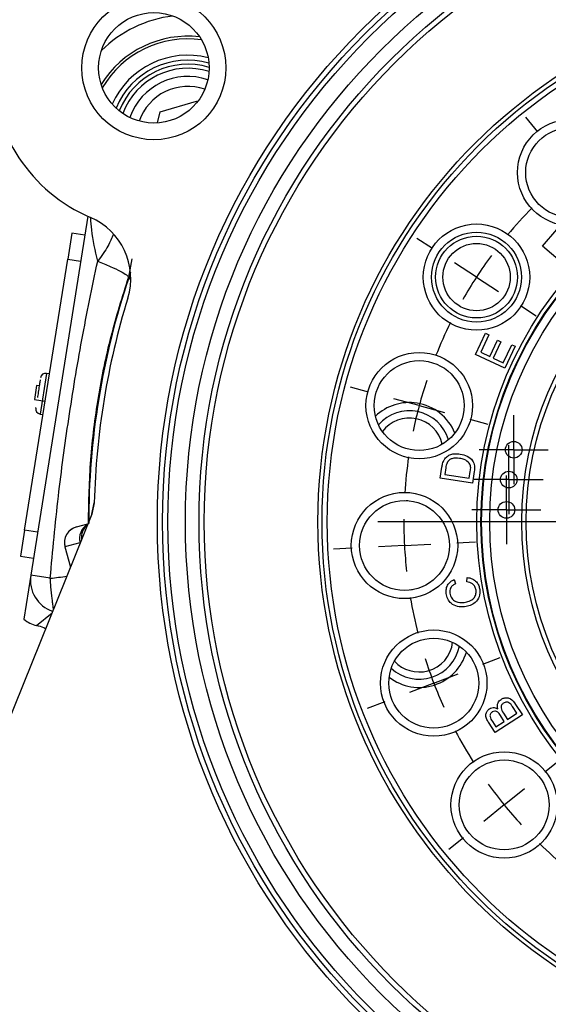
# Model space of a CAD drawing. Header units: inches. Extents: x 0.4 to 16.6, y 0.2 to 10.8.
# Tile 4 of 11: x 3.2 to 4.2, y 5.4 to 7.3. Entities that reach past the tile are written whole.
import ezdxf

# ---------------------------------------------------------------- set-up
doc = ezdxf.new("R2010")
doc.units = ezdxf.units.IN
doc.header["$MEASUREMENT"] = 0
doc.layers.add('SLD-0', color=7, linetype='Continuous', lineweight=25)

# ---------------------------------------------------------------- blocks, each defined once
blk = doc.blocks.new('SW_CENTERMARKSYMBOL_0')
at = {"layer": 'SLD-0', "color": 0}
for p, q in [((0, 0.05), (0, 0.065875)), ((0, 0), (0, 0.05)), ((-0.05, 0), (-0.065875, 0)), ((0, 0), (-0.05, 0)), ((0, 0), (0, -0.05)), ((0, 0), (0.05, 0)), ((0.05, 0), (0.065875, 0)), ((0, -0.05), (0, -0.065875))]:
    blk.add_line(p, q, dxfattribs=at)
blk = doc.blocks.new('SW_CENTERMARKSYMBOL_1')
at = {"layer": 'SLD-0', "color": 0}
for p, q in [((0, 0.05), (0, 0.065875)), ((0, 0), (0, 0.05)), ((-0.05, 0), (-0.065875, 0)), ((0, 0), (-0.05, 0)), ((0, 0), (0, -0.05)), ((0, 0), (0.05, 0)), ((0.05, 0), (0.065875, 0)), ((0, -0.05), (0, -0.065875))]:
    blk.add_line(p, q, dxfattribs=at)
blk = doc.blocks.new('SW_CENTERMARKSYMBOL_2')
at = {"layer": 'SLD-0', "color": 0}
for p, q in [((0, 0.05), (0, 0.065875)), ((0, 0), (0, 0.05)), ((-0.05, 0), (-0.065875, 0)), ((0, 0), (-0.05, 0)), ((0, 0), (0, -0.05)), ((0, 0), (0.05, 0)), ((0.05, 0), (0.065875, 0)), ((0, -0.05), (0, -0.065875))]:
    blk.add_line(p, q, dxfattribs=at)
blk = doc.blocks.new('SW_CENTERMARKSYMBOL_6')
at = {"layer": 'SLD-0', "color": 0}
for p, q in [((0, 0.05), (0, 0.065875)), ((0, 0), (0, 0.05)), ((-0.05, 0), (-0.065875, 0)), ((0, 0), (-0.05, 0)), ((0, 0), (0, -0.05)), ((0, 0), (0.05, 0)), ((0.05, 0), (0.065875, 0)), ((0, -0.05), (0, -0.065875))]:
    blk.add_line(p, q, dxfattribs=at)
blk = doc.blocks.new('SW_CENTERMARKSYMBOL_7')
at = {"layer": 'SLD-0', "color": 0}
for p, q in [((0, 0.05), (0, 0.065875)), ((0, 0), (0, 0.05)), ((-0.05, 0), (-0.065875, 0)), ((0, 0), (-0.05, 0)), ((0, 0), (0, -0.05)), ((0, 0), (0.05, 0)), ((0.05, 0), (0.065875, 0)), ((0, -0.05), (0, -0.065875))]:
    blk.add_line(p, q, dxfattribs=at)
blk = doc.blocks.new('SW_CENTERMARKSYMBOL_8')
at = {"layer": 'SLD-0', "color": 0}
for p, q in [((0, 0.05), (0, 0.065875)), ((0, 0), (0, 0.05)), ((-0.05, 0), (-0.065875, 0)), ((0, 0), (-0.05, 0)), ((0, 0), (0, -0.05)), ((0, 0), (0.05, 0)), ((0.05, 0), (0.065875, 0)), ((0, -0.05), (0, -0.065875))]:
    blk.add_line(p, q, dxfattribs=at)
blk = doc.blocks.new('SW_CENTERMARKSYMBOL_13')
at = {"layer": 'SLD-0', "color": 0}
for p, q in [((-0.4693, 1.5944), (-0.4919, 1.6223)), ((-0.6702, 1.3713), (-0.7003, 1.3909)), ((-0.5863, 1.3168), (-0.6282, 1.3441)), ((-0.5863, 1.3168), (-0.5444, 1.2896)), ((-0.5024, 1.2624), (-0.4723, 1.2428)), ((-0.7922, 1.0971), (-0.827, 1.1064)), ((-0.6957, 1.0712), (-0.744, 1.0842)), ((-0.6957, 1.0712), (-0.6474, 1.0583)), ((-0.5991, 1.0453), (-0.5644, 1.036)), ((0.0344, 0.8488), (-0.7749, 0.8488)), ((-0.6239, 0.8091), (-0.588, 0.8109)), ((-0.8236, 0.7986), (-0.8595, 0.7967)), ((-0.7238, 0.8038), (-0.7737, 0.8012)), ((-0.7238, 0.8038), (-0.6738, 0.8064)), ((-0.5745, 0.5767), (-0.541, 0.5895)), ((-0.6679, 0.5408), (-0.6212, 0.5587)), ((-0.6679, 0.5408), (-0.7145, 0.5229)), ((-0.7612, 0.505), (-0.7948, 0.4921)), ((-0.4557, 0.3709), (-0.4278, 0.3935)), ((-0.5334, 0.308), (-0.4946, 0.3394)), ((-0.5334, 0.308), (-0.5723, 0.2765)), ((-0.6111, 0.245), (-0.6391, 0.2224))]:
    blk.add_line(p, q, dxfattribs=at)
for start, end in [(135.6671, 140.3329), (143.6664, 147), (147, 150.3336), (153.6671, 158.3329), (161.6664, 165), (165, 168.3336), (171.6671, 176.3329), (179.6664, 183), (183, 186.3336), (189.6671, 194.3329), (197.6664, 201), (201, 204.3336), (207.6671, 212.3329), (215.6664, 219), (219, 222.3336), (225.6671, 230.3329)]:
    blk.add_arc((0.1344, 0.8488), 0.8594, start, end, dxfattribs=at)
blk = doc.blocks.new('SW_CENTERMARKSYMBOL_15')
at = {"layer": 'SLD-0', "color": 0}
for p, q in [((0, 0.05), (0, 0.065875)), ((0, 0), (0, 0.05)), ((-0.05, 0), (-0.065875, 0)), ((0, 0), (-0.05, 0)), ((0, 0), (0, -0.05)), ((0, 0), (0.05, 0)), ((0.05, 0), (0.065875, 0)), ((0, -0.05), (0, -0.065875))]:
    blk.add_line(p, q, dxfattribs=at)
blk = doc.blocks.new('SW_CENTERMARKSYMBOL_16')
at = {"layer": 'SLD-0', "color": 0}
for p, q in [((0, 0.05), (0, 0.065875)), ((0, 0), (0, 0.05)), ((-0.05, 0), (-0.065875, 0)), ((0, 0), (-0.05, 0)), ((0, 0), (0, -0.05)), ((0, 0), (0.05, 0)), ((0.05, 0), (0.065875, 0)), ((0, -0.05), (0, -0.065875))]:
    blk.add_line(p, q, dxfattribs=at)
blk = doc.blocks.new('SW_CENTERMARKSYMBOL_17')
at = {"layer": 'SLD-0', "color": 0}
for p, q in [((0, 0.05), (0, 0.065875)), ((0, 0), (0, 0.05)), ((-0.05, 0), (-0.065875, 0)), ((0, 0), (-0.05, 0)), ((0, 0), (0, -0.05)), ((0, 0), (0.05, 0)), ((0.05, 0), (0.065875, 0)), ((0, -0.05), (0, -0.065875))]:
    blk.add_line(p, q, dxfattribs=at)

msp = doc.modelspace()

# ---------------------------------------------------------------- linework, layer by layer
at = {"color": 7, "linetype": 'Continuous', "lineweight": 25}
for p, q in [((3.4346, 7.1377), (3.5036, 7.1587)), ((3.5036, 7.1587), (3.5055, 7.1569)), ((3.4297, 7.1169), (3.4346, 7.1377)), ((3.2962, 6.9385), (3.1876, 6.2523)), ((4.1647, 6.8814), (4.1921, 6.913)), ((3.2658, 6.9061), (3.258, 6.8567)), ((3.2905, 6.9022), (3.2658, 6.9061)), ((4.2115, 6.8408), (4.1647, 6.8814)), ((3.1758, 6.3382), (3.258, 6.8567)), ((3.258, 6.8567), (3.2827, 6.8528)), ((3.3803, 6.8571), (3.3739, 6.8219)), ((3.3751, 6.8221), (3.3739, 6.8219)), ((4.0367, 6.6741), (4.0556, 6.7147)), ((4.0623, 6.7116), (4.0468, 6.6784)), ((4.0556, 6.7147), (4.0623, 6.7116)), ((4.064, 6.6704), (4.0785, 6.7014)), ((4.0785, 6.7014), (4.0851, 6.6984)), ((4.0851, 6.6984), (4.0706, 6.6673)), ((4.0897, 6.6584), (4.1058, 6.6929)), ((4.1124, 6.6898), (4.0929, 6.6479)), ((4.1058, 6.6929), (4.1124, 6.6898)), ((4.0929, 6.6479), (4.0367, 6.6741)), ((4.0468, 6.6784), (4.064, 6.6704)), ((4.0706, 6.6673), (4.0897, 6.6584)), ((3.2232, 6.6372), (3.2175, 6.6381)), ((3.1987, 6.6151), (3.1944, 6.588)), ((3.2036, 6.6144), (3.1987, 6.6151)), ((3.1944, 6.588), (3.2149, 6.5847)), ((3.2052, 6.5603), (3.2109, 6.5594)), ((3.9692, 6.438), (3.9726, 6.4591)), ((3.9798, 6.4578), (3.9778, 6.4449)), ((4.0306, 6.4282), (3.9692, 6.438)), ((3.9778, 6.4449), (4.0247, 6.4375)), ((4.0247, 6.4375), (4.0267, 6.4506)), ((4.0341, 6.4504), (4.0306, 6.4282)), ((3.3087, 6.3907), (3.3042, 6.3689)), ((3.3043, 6.3689), (3.3088, 6.3907)), ((3.9039, 6.395), (3.9071, 6.3948)), ((3.3042, 6.3689), (2.9616, 5.5208)), ((3.3042, 6.3689), (3.3043, 6.3689)), ((3.2749, 6.3446), (3.2967, 6.3504)), ((3.1758, 6.3382), (3.168, 6.2888)), ((3.2005, 6.3343), (3.1758, 6.3382)), ((3.2814, 6.314), (3.2528, 6.3063)), ((3.2528, 6.3063), (3.2632, 6.2674)), ((3.168, 6.2888), (3.1927, 6.2849)), ((3.1876, 6.2523), (3.1742, 6.1681)), ((3.2246, 6.2464), (3.1876, 6.2523)), ((3.9957, 6.2439), (3.9986, 6.2361)), ((4.0198, 6.2396), (4.0208, 6.248)), ((3.916, 6.2245), (3.9128, 6.224)), ((4.1132, 6.0053), (4.1261, 5.9855)), ((4.1261, 5.9855), (4.074, 5.9516)), ((4.0898, 5.9888), (4.0976, 5.9767)), ((4.0976, 5.9767), (4.1155, 5.9884)), ((4.1155, 5.9884), (4.1071, 6.0013)), ((4.074, 5.9516), (4.0613, 5.9712)), ((4.0689, 5.9729), (4.0757, 5.9625)), ((4.0757, 5.9625), (4.0914, 5.9727)), ((4.0914, 5.9727), (4.0841, 5.984))]:
    msp.add_line(p, q, dxfattribs=at)
at = {"color": 8, "linetype": 'Continuous', "lineweight": 25}
for p, q in [((3.3778, 6.8315), (3.3751, 6.8221)), ((3.2175, 6.6381), (3.2052, 6.5603)), ((3.2969, 6.3541), (3.2971, 6.3505)), ((3.2528, 6.3063), (3.2632, 6.2675)), ((3.2528, 6.3063), (3.2528, 6.3063)), ((3.2821, 6.3141), (3.2814, 6.314)), ((3.2816, 6.313), (3.2814, 6.314)), ((3.1986, 6.156), (3.228, 6.1802))]:
    msp.add_line(p, q, dxfattribs=at)
at = {"color": 7, "linetype": 'Continuous', "lineweight": 25}
for centre, radius in [((4.7592, 6.3541), 1.33), ((4.7592, 6.3541), 1.32), ((4.7592, 6.3541), 1.31), ((4.7592, 6.3541), 1.2765), ((4.7592, 6.3541), 1.2505), ((4.7592, 6.3541), 1.2405), ((3.4225, 7.2221), 0.1375), ((4.7592, 6.3541), 1.0234), ((4.7592, 6.3541), 1.0156), ((4.7592, 6.3541), 1.0056), ((3.4225, 7.2221), 0.1055), ((4.2184, 7.0219), 0.1016), ((4.2184, 7.0219), 0.0859), ((4.7592, 6.3541), 0.7201), ((4.7592, 6.3541), 0.7122), ((4.7592, 6.3541), 0.711), ((4.7592, 6.3541), 0.6954), ((4.7592, 6.3541), 0.6344), ((4.7592, 6.3541), 0.6258), ((4.0385, 6.8221), 0.1016), ((4.0385, 6.8221), 0.0859), ((4.0385, 6.8221), 0.0781), ((4.0385, 6.8221), 0.0643), ((3.9291, 6.5765), 0.1016), ((3.9291, 6.5765), 0.0859), ((4.1096, 6.4921), 0.0159), ((4.1001, 6.435), 0.0159), ((3.901, 6.3091), 0.1016), ((3.901, 6.3091), 0.0859), ((4.0955, 6.3772), 0.0159), ((3.9569, 6.0461), 0.1016), ((3.9569, 6.0461), 0.0859), ((4.0913, 5.8132), 0.1016), ((4.0913, 5.8132), 0.0859)]:
    msp.add_circle(centre, radius, dxfattribs=at)
for centre, radius, start, end in [((3.4236, 7.2214), 0.3103, 47.208, 246.792), ((3.4872, 7.0884), 0.2345, 96.9762, 134.6865), ((3.4872, 7.0884), 0.1942, 83.3141, 148.3485), ((3.4873, 7.0884), 0.1406, 73.1745, 158.5268), ((3.4873, 7.0884), 0.1172, 70.9862, 160.715), ((3.2512, 6.8193), 0.1272, 342.8541, 66.792), ((4.7592, 6.3541), 1.4611, 161.3154, 180.1285), ((4.7592, 6.3541), 1.4509, 162.8541, 178.551), ((3.216, 6.6282), 0.01, 81, 171), ((3.2068, 6.5702), 0.01, 171, 261), ((3.9104, 6.4885), 0.0938, 81, 133.7379), ((3.9104, 6.4885), 0.0938, 22.2621, 81), ((3.9104, 6.4885), 0.0781, 16.9798, 139.0202), ((3.9104, 6.4885), 0.0643, 12.7227, 143.2773), ((3.283, 6.3144), 0.0313, 105, 195), ((3.283, 6.3144), 0.0312, 105.0244, 195.0244), ((3.3116, 6.3221), 0.0312, 119.2647, 195.0201), ((3.9291, 6.1316), 0.0781, 226.9798, 349.0202), ((3.9291, 6.1316), 0.0643, 285, 353.2773), ((3.9291, 6.1316), 0.0938, 232.2621, 343.7379), ((3.9291, 6.1316), 0.0643, 222.7227, 285)]:
    msp.add_arc(centre, radius, start, end, dxfattribs=at)
at = {"color": 8, "linetype": 'Continuous', "lineweight": 25}
for centre, radius, start, end in [((3.4872, 7.0884), 0.1942, 83.3092, 148.3534), ((3.4872, 7.0884), 0.1891, 82.0546, 149.608), ((3.4872, 7.0884), 0.1579, 75.6983, 155.9643), ((3.4873, 7.0884), 0.1484, 74.2417, 157.4596), ((3.4873, 7.0884), 0.1328, 72.2631, 159.4382), ((3.4873, 7.0884), 0.0982, 70.73, 160.9712), ((3.3141, 6.3249), 0.0299, 127.0532, 188.9468), ((3.2493, 6.2425), 0.0625, 171.0469, 251.2571), ((3.1446, 7.0182), 0.7759, 275.9243, 278.2813)]:
    msp.add_arc(centre, radius, start, end, dxfattribs=at)
at = {"color": 7, "linetype": 'Continuous', "lineweight": 25}
msp.add_ellipse((3.2137, 6.2167), major_axis=(-0.0506, -0.0368), ratio=0.999315, start_param=0.259886, end_param=0.698804, dxfattribs=at)
at = {"color": 8, "linetype": 'Continuous', "lineweight": 25}
for points, knots in [([(3.3152, 6.8524), (3.3108, 6.8726), (3.3045, 6.901), (3.3025, 6.928), (3.3019, 6.9358)], [0, 0, 0, 0, 0.712093, 1, 1, 1, 1]), ([(3.345, 6.9042), (3.3421, 6.8968), (3.3358, 6.8804), (3.3225, 6.8623), (3.3152, 6.8524)], [0, 0, 0, 0, 0.456362, 1, 1, 1, 1]), ([(3.378, 6.8166), (3.3773, 6.8182), (3.3758, 6.8215), (3.3753, 6.8219), (3.3751, 6.8221)], [0, 0, 0, 0, 0.481863, 1, 1, 1, 1]), ([(3.2308, 6.1872), (3.2308, 6.1875), (3.2306, 6.189), (3.23, 6.1941), (3.229, 6.2019), (3.2278, 6.2118), (3.2266, 6.2227), (3.2255, 6.2346), (3.2249, 6.2425), (3.2246, 6.2464)], [0, 0, 0, 0, 0.04065, 0.193161, 0.360492, 0.510055, 0.680181, 0.843362, 1, 1, 1, 1])]:
    msp.add_open_spline(points, degree=3, knots=knots, dxfattribs=at)
at = {"color": 7, "linetype": 'Continuous', "lineweight": 25}
for points, knots in [([(3.2246, 6.2464), (3.2295, 6.2987), (3.2388, 6.4005), (3.2595, 6.5525), (3.284, 6.7024), (3.3048, 6.8024), (3.3152, 6.8524)], [0, 0, 0, 0, 0.257055, 0.500157, 0.750034, 1, 1, 1, 1]), ([(3.3152, 6.8524), (3.3236, 6.849), (3.3407, 6.842), (3.3594, 6.833), (3.3717, 6.8258), (3.3732, 6.8232), (3.3739, 6.8219)], [0, 0, 0, 0, 0.2456662, 0.5, 0.7543338, 1, 1, 1, 1]), ([(3.3739, 6.8219), (3.362, 6.7841), (3.3382, 6.7087), (3.3146, 6.5918), (3.2994, 6.4732), (3.2978, 6.3938), (3.2969, 6.3541)], [0, 0, 0, 0, 0.250062, 0.498911, 0.74906, 1, 1, 1, 1]), ([(3.2055, 6.6258), (3.2051, 6.6236), (3.2046, 6.6202), (3.2035, 6.6137), (3.2027, 6.6081), (3.2017, 6.6023), (3.2009, 6.5967), (3.2003, 6.5935), (3.2001, 6.5921)], [0, 0, 0, 0, 0.278738, 0.430263, 0.582055, 0.733579, 0.885372, 1, 1, 1, 1]), ([(3.1969, 6.5719), (3.1969, 6.5718), (3.1969, 6.5717), (3.197, 6.5726), (3.1971, 6.5729)], [0, 0, 0, 0, 0.658648, 1, 1, 1, 1]), ([(3.9752, 6.4699), (3.976, 6.4717), (3.9775, 6.4748), (3.9799, 6.4772), (3.981, 6.4782)], [0, 0, 0, 0, 0.559922, 1, 1, 1, 1]), ([(3.981, 6.4782), (3.9832, 6.4797), (3.9875, 6.4828), (3.9968, 6.4849), (4.0035, 6.4843), (4.0076, 6.4839)], [0, 0, 0, 0, 0.279797, 0.559911, 1, 1, 1, 1]), ([(4.0062, 6.4756), (4.0012, 6.476), (3.9943, 6.4767), (3.9863, 6.4727), (3.9839, 6.4697), (3.9827, 6.4682)], [0, 0, 0, 0, 0.558763, 0.779783, 1, 1, 1, 1]), ([(4.0248, 6.4663), (4.0218, 6.469), (4.0164, 6.4738), (4.0093, 6.475), (4.0062, 6.4756)], [0, 0, 0, 0, 0.55737, 1, 1, 1, 1]), ([(4.0076, 6.4839), (4.0121, 6.4829), (4.021, 6.4808), (4.0315, 6.4727), (4.0354, 6.4611), (4.0346, 6.454), (4.0341, 6.4504)], [0, 0, 0, 0, 0.280816, 0.559881, 0.779058, 1, 1, 1, 1]), ([(3.9726, 6.4591), (3.9729, 6.4612), (3.9735, 6.4648), (3.9747, 6.4684), (3.9752, 6.4699)], [0, 0, 0, 0, 0.560143, 1, 1, 1, 1]), ([(3.9827, 6.4682), (3.982, 6.4663), (3.9806, 6.463), (3.9801, 6.4594), (3.9798, 6.4578)], [0, 0, 0, 0, 0.559277, 1, 1, 1, 1]), ([(4.0267, 6.4506), (4.0272, 6.4537), (4.0281, 6.4591), (4.0258, 6.4641), (4.0248, 6.4663)], [0, 0, 0, 0, 0.561768, 1, 1, 1, 1]), ([(3.9808, 6.2173), (3.9806, 6.2204), (3.9803, 6.2266), (3.9837, 6.2347), (3.9892, 6.2406), (3.9936, 6.2428), (3.9957, 6.2439)], [0, 0, 0, 0, 0.280128, 0.559499, 0.779607, 1, 1, 1, 1]), ([(3.9986, 6.2361), (3.9967, 6.2351), (3.9929, 6.2331), (3.989, 6.2284), (3.9874, 6.223), (3.9876, 6.2197), (3.9878, 6.218)], [0, 0, 0, 0, 0.280479, 0.559554, 0.779562, 1, 1, 1, 1]), ([(4.0376, 6.2235), (4.0371, 6.2259), (4.0361, 6.2307), (4.0299, 6.2376), (4.0236, 6.2388), (4.0198, 6.2396)], [0, 0, 0, 0, 0.280835, 0.561107, 1, 1, 1, 1]), ([(4.0208, 6.248), (4.0241, 6.2474), (4.0307, 6.2461), (4.0384, 6.2403), (4.0431, 6.2328), (4.0441, 6.2276), (4.0446, 6.225)], [0, 0, 0, 0, 0.28022, 0.559522, 0.779579, 1, 1, 1, 1]), ([(4.0158, 6.192), (4.0112, 6.1918), (4.0021, 6.1914), (3.9902, 6.1972), (3.983, 6.2068), (3.9815, 6.2138), (3.9808, 6.2173)], [0, 0, 0, 0, 0.280493, 0.559473, 0.779531, 1, 1, 1, 1]), ([(3.9878, 6.218), (3.9885, 6.2146), (3.99, 6.2079), (4.0003, 6.1998), (4.0092, 6.2002), (4.0147, 6.2004)], [0, 0, 0, 0, 0.280377, 0.559587, 1, 1, 1, 1]), ([(4.0147, 6.2004), (4.0181, 6.201), (4.0248, 6.2022), (4.0334, 6.2072), (4.0377, 6.2153), (4.0377, 6.2208), (4.0376, 6.2235)], [0, 0, 0, 0, 0.281164, 0.56045, 0.780001, 1, 1, 1, 1]), ([(4.0446, 6.225), (4.0448, 6.2203), (4.0452, 6.2109), (4.037, 6.1999), (4.0265, 6.1941), (4.0193, 6.1927), (4.0158, 6.192)], [0, 0, 0, 0, 0.279958, 0.558086, 0.778913, 1, 1, 1, 1]), ([(3.2157, 6.1498), (3.2147, 6.1504), (3.2095, 6.1536), (3.2034, 6.1549), (3.1986, 6.156)], [0, 0, 0, 0, 0.198324, 1, 1, 1, 1]), ([(4.0792, 5.997), (4.0788, 5.9989), (4.0779, 6.0027), (4.0791, 6.008), (4.0818, 6.0123), (4.0842, 6.0141), (4.0854, 6.015)], [0, 0, 0, 0, 0.280117, 0.559567, 0.779682, 1, 1, 1, 1]), ([(4.0901, 6.0079), (4.0887, 6.0067), (4.0865, 6.0049), (4.0853, 6.0014), (4.0852, 5.9959), (4.0877, 5.992), (4.0898, 5.9888)], [0, 0, 0, 0, 0.249319, 0.374932, 0.500545, 1, 1, 1, 1]), ([(4.0854, 6.015), (4.0873, 6.016), (4.091, 6.0179), (4.0974, 6.0184), (4.1062, 6.0153), (4.1103, 6.0095), (4.1132, 6.0053)], [0, 0, 0, 0, 0.187105, 0.374256, 0.560768, 1, 1, 1, 1]), ([(4.1038, 6.0059), (4.1027, 6.0069), (4.1007, 6.0089), (4.0967, 6.01), (4.093, 6.0095), (4.0911, 6.0084), (4.0901, 6.0079)], [0, 0, 0, 0, 0.2805377, 0.5592376, 0.7794885, 1, 1, 1, 1]), ([(4.1071, 6.0013), (4.1065, 6.0022), (4.1055, 6.0038), (4.1043, 6.0052), (4.1038, 6.0059)], [0, 0, 0, 0, 0.5601136, 1, 1, 1, 1]), ([(4.0613, 5.9712), (4.0599, 5.9735), (4.057, 5.9782), (4.0559, 5.986), (4.0585, 5.9929), (4.0618, 5.9957), (4.0634, 5.9971)], [0, 0, 0, 0, 0.2811692, 0.5600805, 0.7801296, 1, 1, 1, 1]), ([(4.0634, 5.9971), (4.0648, 5.9978), (4.0676, 5.9993), (4.0733, 5.9997), (4.077, 5.998), (4.0792, 5.997)], [0, 0, 0, 0, 0.280407, 0.560979, 1, 1, 1, 1]), ([(4.0686, 5.9909), (4.0673, 5.9897), (4.0653, 5.988), (4.0641, 5.9847), (4.0643, 5.9795), (4.0668, 5.9758), (4.0689, 5.9729)], [0, 0, 0, 0, 0.249076, 0.374395, 0.499703, 1, 1, 1, 1]), ([(4.0792, 5.9902), (4.0784, 5.9908), (4.0766, 5.9921), (4.0727, 5.9929), (4.0702, 5.9916), (4.0686, 5.9909)], [0, 0, 0, 0, 0.281304, 0.561704, 1, 1, 1, 1]), ([(4.0841, 5.984), (4.0833, 5.9852), (4.0819, 5.9875), (4.08, 5.9894), (4.0792, 5.9902)], [0, 0, 0, 0, 0.560342, 1, 1, 1, 1])]:
    msp.add_open_spline(points, degree=3, knots=knots, dxfattribs=at)

# ---------------------------------------------------------------- block references
at = {"layer": 'SLD-0', "color": 7}
for name, p in [('SW_CENTERMARKSYMBOL_13', (4.6248, 5.5053)), ('SW_CENTERMARKSYMBOL_0', (4.1096, 6.4921)), ('SW_CENTERMARKSYMBOL_6', (4.1096, 6.4921)), ('SW_CENTERMARKSYMBOL_15', (4.1096, 6.4921)), ('SW_CENTERMARKSYMBOL_1', (4.1001, 6.435)), ('SW_CENTERMARKSYMBOL_7', (4.1001, 6.435)), ('SW_CENTERMARKSYMBOL_16', (4.1001, 6.435)), ('SW_CENTERMARKSYMBOL_2', (4.0955, 6.3772)), ('SW_CENTERMARKSYMBOL_8', (4.0955, 6.3772)), ('SW_CENTERMARKSYMBOL_17', (4.0955, 6.3772))]:
    msp.add_blockref(name, p, dxfattribs=at)

doc.saveas('drawing.dxf')
